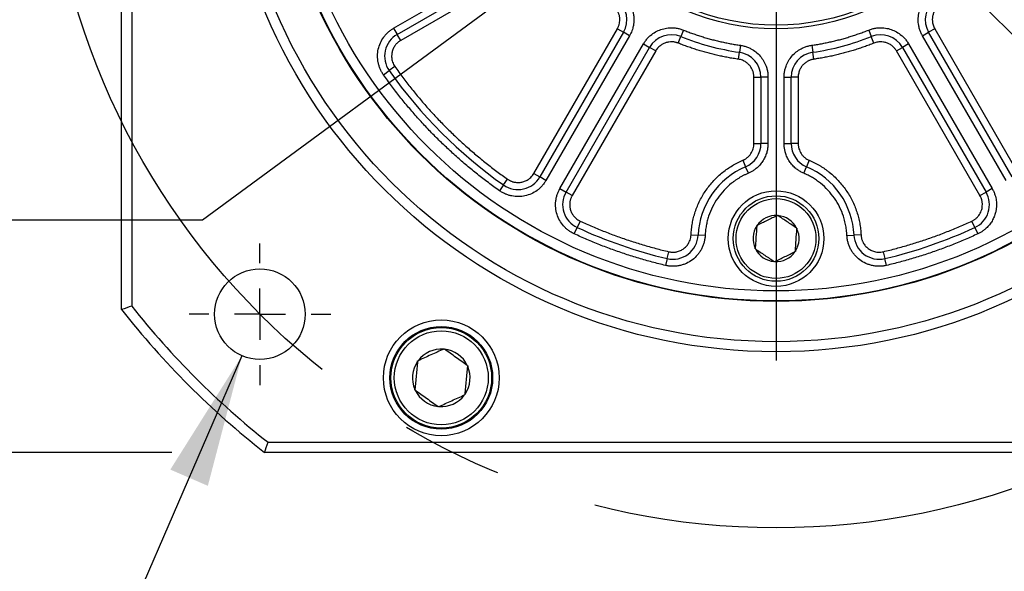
# Model space of a CAD drawing. Header units: millimetres. Extents: x 0 to 1118, y 0 to 864.
# Tile 4 of 30: x 250 to 348, y 165 to 220. Entities that reach past the tile are written whole.
import ezdxf

# ---------------------------------------------------------------- set-up
doc = ezdxf.new("R2010")
doc.units = ezdxf.units.MM
doc.header["$LTSCALE"] = 4
doc.linetypes.add('CENTERX2', pattern=[20.32, 12.7, -2.54, 2.54, -2.54])
doc.layers.add('CENTER', color=40, linetype='CENTERX2')
doc.layers.add('DIMENSIONS', color=140, linetype='Continuous', lineweight=25)
doc.styles.add('SLDTEXTSTYLE0', font='TXT', dxfattribs={"width": 0.7})
doc.dimstyles.new('SLDDIMSTYLE1', dxfattribs={"dimtxt": 8.632031, "dimasz": 13.208, "dimexe": 0, "dimexo": 0.0625, "dimgap": 2.158008, "dimtad": 0, "dimtih": 1, "dimtoh": 1, "dimrnd": 1e-09, "dimzin": 4, "dimdsep": 46, "dimtxsty": 'SLDTEXTSTYLE0', "dimsah": 1, "dimcen": 0, "dimadec": 0, "dimazin": 1, "dimtol": 1, "dimtp": 0.5, "dimtm": 0.5, "dimtfac": 1, "dimtofl": 0, "dimtmove": 0, "dimatfit": 3, "dimfxl": 0, "dimfrac": 2, "dimtolj": 1, "dimarcsym": 0})
doc.dimstyles.new('SLDDIMSTYLE4', dxfattribs={"dimtxt": 8.632031, "dimasz": 13.208, "dimexe": 0, "dimexo": 0.0625, "dimgap": 2.158008, "dimtad": 0, "dimtih": 1, "dimtoh": 1, "dimrnd": 1e-09, "dimzin": 4, "dimdsep": 46, "dimtxsty": 'SLDTEXTSTYLE0', "dimsah": 1, "dimcen": 0, "dimadec": 0, "dimazin": 1, "dimtfac": 1, "dimtofl": 0, "dimtmove": 0, "dimatfit": 3, "dimfxl": 0, "dimfrac": 2, "dimtolj": 1, "dimtzin": 12, "dimarcsym": 0})
doc.dimstyles.new('SLDDIMSTYLE5', dxfattribs={"dimtxt": 8.632031, "dimasz": 13.208, "dimexe": 0, "dimexo": 0.0625, "dimgap": 2.158008, "dimtad": 0, "dimtih": 1, "dimtoh": 1, "dimrnd": 1e-09, "dimzin": 4, "dimdsep": 46, "dimtxsty": 'SLDTEXTSTYLE0', "dimsah": 1, "dimcen": 0.09, "dimadec": 0, "dimazin": 1, "dimtfac": 1, "dimtofl": 0, "dimtmove": 0, "dimatfit": 3, "dimfxl": 0, "dimfrac": 2, "dimtolj": 1, "dimtzin": 12, "dimarcsym": 0})
doc.dimstyles.new('SLDDIMSTYLE6', dxfattribs={"dimtxt": 8.632031, "dimasz": 13.208, "dimexe": 0, "dimexo": 0.0625, "dimgap": 2.158008, "dimtad": 0, "dimtih": 1, "dimtoh": 1, "dimrnd": 1e-09, "dimzin": 4, "dimdsep": 46, "dimtxsty": 'SLDTEXTSTYLE0', "dimsah": 1, "dimcen": 0, "dimadec": 0, "dimazin": 1, "dimtol": 1, "dimtm": 0.018, "dimtfac": 1, "dimtdec": 3, "dimtofl": 0, "dimtmove": 0, "dimatfit": 3, "dimfxl": 0, "dimfrac": 2, "dimtolj": 1, "dimtzin": 0, "dimarcsym": 0})
doc.dimstyles.new('SLDDIMSTYLE7', dxfattribs={"dimtxt": 8.632031, "dimasz": 13.208, "dimexe": 0, "dimexo": 0.0625, "dimgap": 2.158008, "dimtad": 0, "dimtih": 1, "dimtoh": 1, "dimrnd": 1e-09, "dimzin": 4, "dimdsep": 46, "dimtxsty": 'SLDTEXTSTYLE0', "dimsah": 1, "dimcen": 0, "dimadec": 0, "dimazin": 1, "dimtol": 1, "dimtm": 0.025, "dimtfac": 1, "dimtdec": 3, "dimtofl": 0, "dimtmove": 0, "dimatfit": 3, "dimfxl": 0, "dimfrac": 2, "dimtolj": 1, "dimtzin": 0, "dimarcsym": 0})

# ---------------------------------------------------------------- blocks, each defined once
blk = doc.blocks.new('_D_1')
at = {"layer": 'DIMENSIONS'}
for p, q in [((361.189, 179.333), (389.731, 129.896)), ((286.922, 142.432), (284.023, 142.432)), ((284.023, 142.432), (284.023, 128.712)), ((347.458, 142.432), (350.357, 142.432)), ((350.357, 142.432), (350.357, 128.712)), ((389.731, 129.896), (367.506, 129.896)), ((284.023, 128.712), (286.922, 128.712)), ((350.357, 128.712), (347.458, 128.712))]:
    blk.add_line(p, q, dxfattribs=at)
blk.add_solid([(361.189, 179.333), (366.033, 166.879), (369.552, 168.911)], dxfattribs=at)
at = {"layer": 'DIMENSIONS', "char_height": 8.4667, "attachment_point": 1, "style": 'SLDTEXTSTYLE0'}
for s, insert in [('%%c', (273.224, 155.278)), ('±0.50', (326.27, 155.278)), ('145.00', (286.257, 155.278)), ('±0.02', (312.573, 139.626)), ('5.71', (286.922, 139.626)), ('B.C.', (305.266, 123.975))]:
    blk.add_mtext(s, dxfattribs=dict(at, insert=insert))
blk = doc.blocks.new('_D_5')
at = {"layer": 'DIMENSIONS'}
for p, q in [((271.886, 186.725), (255.354, 148.539)), ((255.354, 148.539), (233.129, 148.539)), ((194.612, 136.003), (191.713, 136.003)), ((191.713, 136.003), (191.713, 122.284)), ((220.263, 136.003), (223.161, 136.003)), ((223.161, 136.003), (223.161, 122.284)), ((191.713, 122.284), (194.612, 122.284)), ((223.161, 122.284), (220.263, 122.284))]:
    blk.add_line(p, q, dxfattribs=at)
blk.add_solid([(271.886, 186.725), (264.773, 175.411), (268.503, 173.797)], dxfattribs=at)
at = {"layer": 'DIMENSIONS', "char_height": 8.4667, "attachment_point": 1, "style": 'SLDTEXTSTYLE0'}
for s, insert in [('4X', (199.982, 162.569)), ('%%c', (188.095, 148.85)), ('9.00', (201.128, 148.85)), ('0.35', (194.612, 133.198))]:
    blk.add_mtext(s, dxfattribs=dict(at, insert=insert))
blk = doc.blocks.new('SW_SYMBOL_MOD_BOX')
at = {"layer": 'DIMENSIONS', "color": 0}
for p, q in [((800, 800), (800, 3200)), ((800, 3200), (3200, 3200)), ((3200, 3200), (3200, 800)), ((800, 800), (3200, 800))]:
    blk.add_line(p, q, dxfattribs=at)
blk = doc.blocks.new('_D_6')
at = {"layer": 'DIMENSIONS'}
for p, q in [((264.933, 307.12), (111.238, 307.12)), ((123.938, 307.12), (123.938, 256.556)), ((117.286, 243.335), (114.388, 243.335)), ((114.388, 243.335), (114.388, 229.616)), ((142.937, 243.335), (145.836, 243.335)), ((145.836, 243.335), (145.836, 229.616)), ((114.388, 229.616), (117.286, 229.616)), ((145.836, 229.616), (142.937, 229.616)), ((123.938, 177.12), (123.938, 227.684)), ((264.933, 177.12), (111.238, 177.12))]:
    blk.add_line(p, q, dxfattribs=at)
for points in [[(123.938, 307.12), (121.906, 293.912), (125.97, 293.912)], [(123.938, 177.12), (125.97, 190.328), (121.906, 190.328)]]:
    blk.add_solid(points, dxfattribs=at)
at = {"layer": 'DIMENSIONS', "xscale": 0.002688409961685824, "yscale": 0.002688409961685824, "zscale": 0.002688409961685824}
blk.add_blockref('SW_SYMBOL_MOD_BOX', (97.758, 246.411), dxfattribs=at)
at = {"layer": 'DIMENSIONS', "char_height": 8.4667, "attachment_point": 1, "style": 'SLDTEXTSTYLE0'}
for s, insert in [('130.00', (110.105, 256.182)), ('5.12', (117.286, 240.53))]:
    blk.add_mtext(s, dxfattribs=dict(at, insert=insert))
blk = doc.blocks.new('_D_7')
at = {"layer": 'DIMENSIONS'}
for p, q in [((315.274, 235.007), (267.958, 200.185)), ((267.958, 200.185), (218.598, 200.185))]:
    blk.add_line(p, q, dxfattribs=at)
blk.add_solid([(315.274, 235.007), (303.432, 228.815), (305.84, 225.542)], dxfattribs=at)
at = {"layer": 'DIMENSIONS', "attachment_point": 1, "style": 'SLDTEXTSTYLE0'}
for s, insert, char_height in [('0.000', (209.726, 229.279), 8.4667), ('%%c', (158.734, 223.043), 8.4667), ('24.00', (171.767, 223.043), 8.4667), ('0.018', (209.726, 217.99), 8.4667), ('-', (204.599, 217.99), 8.467), ('[0.94]', (182.693, 204.271), 8.4667), ('SHAFT', (181.964, 190.552), 8.4667)]:
    blk.add_mtext(s, dxfattribs=dict(at, insert=insert, char_height=char_height))
blk = doc.blocks.new('_D_8')
at = {"layer": 'DIMENSIONS'}
for p, q in [((376.574, 223.179), (397.368, 215.552)), ((397.368, 215.552), (422.768, 215.552))]:
    blk.add_line(p, q, dxfattribs=at)
blk.add_solid([(376.574, 223.179), (388.275, 216.723), (389.674, 220.539)], dxfattribs=at)
at = {"layer": 'DIMENSIONS', "attachment_point": 1, "style": 'SLDTEXTSTYLE0'}
for s, insert, char_height in [('0.000', (480.941, 237.786), 8.4667), ('%%c', (422.768, 231.55), 8.4667), ('110.00', (435.801, 231.55), 8.4667), ('0.025', (480.941, 226.498), 8.4667), ('-', (475.814, 226.498), 8.467), ('[4.33]', (450.318, 212.778), 8.4667)]:
    blk.add_mtext(s, dxfattribs=dict(at, insert=insert, char_height=char_height))
blk = doc.blocks.new('SW_CENTERMARKSYMBOL_0')
at = {"layer": 'CENTER', "color": 0}
blk.add_line((0, -5.08), (0, -57.54), dxfattribs=at)
blk = doc.blocks.new('SW_CENTERMARKSYMBOL_4')
at = {"layer": 'CENTER', "color": 0}
for p, q in [((0, 5.08), (0, 7.04)), ((0, 0), (0, 2.54)), ((-5.08, 0), (-7.04, 0)), ((0, 0), (-2.54, 0)), ((0, 0), (0, -2.54)), ((0, 0), (2.54, 0)), ((5.08, 0), (7.04, 0)), ((0, -5.08), (0, -7.04))]:
    blk.add_line(p, q, dxfattribs=at)

msp = doc.modelspace()

# ---------------------------------------------------------------- linework, layer by layer
for p, q in [((259.939, 191.314), (259.939, 292.926)), ((260.939, 292.58), (260.939, 191.66)), ((286.956, 219.267), (301.339, 227.571)), ((287.306, 218.661), (301.689, 226.965)), ((302.039, 226.358), (287.656, 218.055)), ((286.956, 219.267), (287.306, 218.661)), ((300.873, 204.838), (309.177, 219.22)), ((309.177, 219.22), (309.783, 218.87)), ((315.734, 219.091), (315.474, 218.441)), ((334.143, 219.091), (334.403, 218.441)), ((340.7, 219.22), (340.094, 218.87)), ((340.7, 219.22), (349.004, 204.838)), ((287.656, 218.055), (287.306, 218.661)), ((309.783, 218.87), (301.48, 204.488)), ((310.389, 218.52), (302.086, 204.138)), ((310.389, 218.52), (309.783, 218.87)), ((315.214, 217.791), (315.474, 218.441)), ((334.663, 217.791), (334.403, 218.441)), ((339.488, 218.52), (340.094, 218.87)), ((347.791, 204.138), (339.488, 218.52)), ((348.398, 204.488), (340.094, 218.87)), ((303.471, 203.338), (311.775, 217.72)), ((304.078, 202.988), (312.381, 217.37)), ((311.775, 217.72), (312.381, 217.37)), ((312.987, 217.02), (312.381, 217.37)), ((321.396, 217.574), (321.296, 216.882)), ((328.481, 217.574), (328.581, 216.882)), ((336.89, 217.02), (337.496, 217.37)), ((338.102, 217.72), (337.496, 217.37)), ((337.496, 217.37), (345.799, 202.988)), ((338.102, 217.72), (346.406, 203.338)), ((312.987, 217.02), (304.684, 202.638)), ((321.196, 216.189), (321.296, 216.882)), ((328.681, 216.189), (328.581, 216.882)), ((345.193, 202.638), (336.89, 217.02)), ((287.085, 215.459), (286.513, 215.056)), ((285.94, 214.653), (286.513, 215.056)), ((322.739, 214.407), (323.439, 214.407)), ((322.739, 207.807), (322.739, 214.407)), ((323.439, 214.407), (323.439, 207.807)), ((324.139, 214.407), (323.439, 214.407)), ((324.139, 214.407), (324.139, 207.807)), ((325.739, 207.807), (325.739, 214.407)), ((325.739, 214.407), (326.439, 214.407)), ((326.439, 207.807), (326.439, 214.407)), ((327.139, 214.407), (326.439, 214.407)), ((327.139, 214.407), (327.139, 207.807)), ((322.739, 207.807), (323.439, 207.807)), ((324.139, 207.807), (323.439, 207.807)), ((325.739, 207.807), (326.439, 207.807)), ((327.139, 207.807), (326.439, 207.807)), ((321.641, 206.15), (321.914, 205.506)), ((322.187, 204.861), (321.914, 205.506)), ((327.69, 204.861), (327.963, 205.506)), ((328.236, 206.15), (327.963, 205.506)), ((300.873, 204.838), (301.48, 204.488)), ((302.086, 204.138), (301.48, 204.488)), ((297.875, 203.694), (297.472, 203.122)), ((297.875, 203.694), (298.278, 204.266)), ((303.471, 203.338), (304.078, 202.988)), ((304.684, 202.638), (304.078, 202.988)), ((345.193, 202.638), (345.799, 202.988)), ((346.406, 203.338), (345.799, 202.988)), ((325.062, 200.658), (325.095, 200.674)), ((325.095, 200.674), (325.125, 200.654)), ((305.487, 200.104), (305.192, 199.469)), ((323.019, 199.621), (323.021, 199.657)), ((323.021, 199.657), (323.054, 199.673)), ((344.685, 199.469), (344.391, 200.104)), ((304.898, 198.834), (305.192, 199.469)), ((316.497, 198.736), (317.196, 198.706)), ((317.895, 198.676), (317.196, 198.706)), ((326.982, 199.407), (327.012, 199.387)), ((327.012, 199.387), (327.01, 199.351)), ((331.982, 198.676), (332.681, 198.706)), ((333.381, 198.736), (332.681, 198.706)), ((344.685, 199.469), (344.979, 198.834)), ((314.123, 196.381), (314.284, 197.063)), ((322.865, 197.353), (322.867, 197.389)), ((322.895, 197.333), (322.865, 197.353)), ((326.856, 197.083), (326.823, 197.067)), ((326.858, 197.119), (326.856, 197.083)), ((335.593, 197.063), (335.754, 196.381)), ((314.123, 196.381), (313.962, 195.7)), ((324.782, 196.066), (324.752, 196.086)), ((324.815, 196.082), (324.782, 196.066)), ((335.915, 195.7), (335.754, 196.381)), ((291.919, 187.382), (291.965, 187.403)), ((291.965, 187.403), (292.007, 187.373)), ((289.334, 186.155), (289.338, 186.206)), ((289.338, 186.206), (289.385, 186.227)), ((294.274, 185.756), (294.315, 185.726)), ((294.315, 185.726), (294.311, 185.675)), ((289.062, 183.332), (289.067, 183.383)), ((289.103, 183.303), (289.062, 183.332)), ((294.044, 182.904), (294.039, 182.853)), ((294.039, 182.853), (293.992, 182.832)), ((291.412, 181.656), (291.37, 181.686)), ((291.458, 181.677), (291.412, 181.656)), ((274.478, 178.12), (375.399, 178.12)), ((375.745, 177.12), (274.133, 177.12))]:
    msp.add_line(p, q)
for centre, radius in [((324.939, 242.12), 55), ((324.939, 242.12), 54), ((324.939, 242.12), 50), ((324.939, 242.12), 49.95), ((324.939, 242.12), 48.95), ((324.939, 242.12), 22.914), ((324.939, 242.12), 22.55), ((324.939, 198.37), 4.75), ((324.939, 198.37), 4.25), ((324.939, 198.37), 3.967), ((273.673, 190.855), 4.5), ((291.689, 184.529), 5.75), ((291.689, 184.529), 5.1), ((291.689, 184.529), 5), ((291.689, 184.529), 4.667)]:
    msp.add_circle(centre, radius)
for centre, radius, start, end in [((307.618, 220.12), 2.5, 330, 51.78679), ((342.259, 220.12), 2.5, 128.21321, 210), ((288.556, 216.496), 2.5, 120, 215.15714), ((314.546, 216.12), 2.5, 68.21321, 150), ((324.939, 242.12), 25.5, 248.21321, 261.78679), ((324.939, 242.12), 25.5, 278.21321, 291.78679), ((335.331, 216.12), 2.5, 30, 111.78679), ((320.939, 214.407), 2.5, 0, 81.78679), ((328.939, 214.407), 2.5, 98.21321, 180), ((324.939, 242.12), 47, 215.15714, 234.84286), ((320.939, 207.807), 2.5, 292.96968, 360), ((328.939, 207.807), 2.5, 180, 247.03032), ((324.939, 198.37), 7.75, 112.96968, 177.51574), ((324.939, 198.37), 7.75, 2.48426, 67.03032), ((299.315, 205.738), 2.5, 234.84286, 330), ((306.243, 201.738), 2.5, 150, 245.15714), ((343.634, 201.738), 2.5, 294.84286, 30), ((324.939, 198.37), 2.291, 86.90355, 145.33439), ((324.939, 198.37), 2.291, 26.90355, 85.33439), ((324.939, 198.37), 2.291, 146.90355, 205.33439), ((324.939, 242.12), 47, 245.15714, 256.69583), ((314.698, 198.814), 2.5, 256.69583, 357.51574), ((324.939, 198.37), 2.291, 326.90355, 25.33439), ((335.179, 198.814), 2.5, 182.48426, 283.30417), ((324.939, 242.12), 47, 283.30417, 294.84286), ((324.939, 198.37), 2.291, 206.90355, 265.33439), ((324.939, 198.37), 2.291, 266.90355, 325.33439), ((324.939, 242.12), 82.5, 218.01228, 231.98772), ((324.939, 242.12), 81.5, 218.25378, 231.74622), ((291.689, 184.529), 2.861, 85.38579, 143.61042), ((291.689, 184.529), 2.861, 25.38579, 83.61042), ((291.689, 184.529), 2.861, 145.38579, 203.61042), ((291.689, 184.529), 2.862, 325.38579, 23.61042), ((291.689, 184.529), 2.861, 205.38579, 263.61042), ((291.689, 184.529), 2.861, 265.38579, 323.61042)]:
    msp.add_arc(centre, radius, start, end)
for points, knots in [([(309.598, 222.634), (309.644, 222.597), (309.736, 222.522), (309.866, 222.4), (309.99, 222.271), (310.147, 222.088), (310.324, 221.841), (310.503, 221.521), (310.644, 221.182), (310.744, 220.832), (310.807, 220.477), (310.814, 220.239), (310.818, 220.12)], [0, 0, 0, 0, 0.061773, 0.123377, 0.185002, 0.246843, 0.373355, 0.500047, 0.62656, 0.753252, 0.876581, 1, 1, 1, 1]), ([(339.488, 218.52), (339.458, 218.574), (339.398, 218.681), (339.32, 218.848), (339.252, 219.019), (339.194, 219.193), (339.146, 219.371), (339.081, 219.683), (339.04, 220.139), (339.099, 220.728), (339.263, 221.297), (339.497, 221.76), (339.753, 222.121), (339.998, 222.397), (340.185, 222.555), (340.28, 222.634)], [0, 0, 0, 0, 0.040535, 0.080807, 0.120951, 0.161102, 0.201394, 0.241962, 0.370947, 0.500049, 0.629034, 0.758136, 0.838911, 0.919172, 1, 1, 1, 1]), ([(309.418, 220.12), (309.417, 220.166), (309.415, 220.256), (309.4, 220.391), (309.375, 220.524), (309.339, 220.654), (309.294, 220.782), (309.221, 220.948), (309.107, 221.144), (308.938, 221.358), (308.801, 221.475), (308.732, 221.534)], [0, 0, 0, 0, 0.084117, 0.167293, 0.250005, 0.332735, 0.415966, 0.500172, 0.667354, 0.832674, 1, 1, 1, 1]), ([(341.146, 221.534), (341.113, 221.508), (341.049, 221.455), (340.96, 221.369), (340.878, 221.276), (340.801, 221.178), (340.693, 221.018), (340.574, 220.782), (340.482, 220.462), (340.448, 220.131), (340.474, 219.84), (340.532, 219.598), (340.602, 219.403), (340.668, 219.281), (340.7, 219.22)], [0, 0, 0, 0, 0.048588, 0.096845, 0.145003, 0.193294, 0.24195, 0.370891, 0.500041, 0.628982, 0.758131, 0.838887, 0.91915, 1, 1, 1, 1]), ([(309.177, 219.22), (309.196, 219.254), (309.234, 219.323), (309.282, 219.43), (309.324, 219.541), (309.369, 219.691), (309.409, 219.884), (309.415, 220.041), (309.418, 220.12)], [0, 0, 0, 0, 0.124754, 0.249336, 0.374281, 0.50012, 0.749343, 1, 1, 1, 1]), ([(310.818, 220.12), (310.817, 220.064), (310.816, 219.952), (310.802, 219.785), (310.78, 219.619), (310.75, 219.455), (310.702, 219.255), (310.629, 219.024), (310.523, 218.765), (310.434, 218.602), (310.389, 218.52)], [0, 0, 0, 0, 0.100233, 0.20008, 0.299814, 0.399712, 0.500049, 0.666841, 0.833064, 1, 1, 1, 1]), ([(285.94, 214.653), (285.909, 214.699), (285.846, 214.791), (285.761, 214.935), (285.684, 215.081), (285.615, 215.231), (285.553, 215.385), (285.5, 215.541), (285.455, 215.702), (285.381, 216.026), (285.332, 216.526), (285.41, 217.189), (285.618, 217.824), (285.901, 218.304), (286.18, 218.648), (286.415, 218.882), (286.673, 219.092), (286.862, 219.209), (286.956, 219.267)], [0, 0, 0, 0, 0.031566, 0.062881, 0.094027, 0.125091, 0.156157, 0.187313, 0.218643, 0.250231, 0.375087, 0.500041, 0.624896, 0.74985, 0.812711, 0.8749, 0.937102, 1, 1, 1, 1]), ([(311.775, 217.72), (311.807, 217.773), (311.87, 217.878), (311.976, 218.029), (312.089, 218.173), (312.211, 218.311), (312.341, 218.441), (312.579, 218.654), (312.953, 218.917), (313.493, 219.16), (314.068, 219.303), (314.586, 219.332), (315.026, 219.291), (315.388, 219.217), (315.618, 219.133), (315.734, 219.091)], [0, 0, 0, 0, 0.040535, 0.080807, 0.120951, 0.161102, 0.201394, 0.241962, 0.370947, 0.500049, 0.629034, 0.758136, 0.838911, 0.919172, 1, 1, 1, 1]), ([(315.734, 219.091), (315.886, 219.031), (316.191, 218.912), (316.652, 218.744), (317.115, 218.584), (317.581, 218.435), (318.049, 218.294), (318.519, 218.163), (318.992, 218.041), (319.468, 217.929), (319.946, 217.826), (320.427, 217.732), (320.91, 217.647), (321.234, 217.599), (321.396, 217.574)], [0, 0, 0, 0, 0.083632, 0.167101, 0.25044, 0.333681, 0.416857, 0.5, 0.583143, 0.666319, 0.74956, 0.832899, 0.916368, 1, 1, 1, 1]), ([(328.481, 217.574), (328.643, 217.599), (328.967, 217.647), (329.45, 217.732), (329.931, 217.826), (330.409, 217.929), (330.885, 218.041), (331.358, 218.163), (331.829, 218.294), (332.297, 218.435), (332.762, 218.584), (333.225, 218.744), (333.686, 218.912), (333.991, 219.031), (334.143, 219.091)], [0, 0, 0, 0, 0.083632, 0.167101, 0.25044, 0.333681, 0.416857, 0.5, 0.583143, 0.666319, 0.74956, 0.832899, 0.916368, 1, 1, 1, 1]), ([(334.143, 219.091), (334.201, 219.113), (334.316, 219.157), (334.492, 219.21), (334.67, 219.253), (334.851, 219.286), (335.034, 219.308), (335.353, 219.328), (335.809, 219.303), (336.384, 219.161), (336.924, 218.917), (337.349, 218.619), (337.669, 218.315), (337.908, 218.033), (338.037, 217.825), (338.102, 217.72)], [0, 0, 0, 0, 0.040535, 0.080807, 0.120951, 0.161102, 0.201394, 0.241962, 0.370947, 0.500049, 0.629034, 0.758136, 0.838911, 0.919172, 1, 1, 1, 1]), ([(287.656, 218.055), (287.621, 218.033), (287.549, 217.99), (287.449, 217.917), (287.353, 217.837), (287.264, 217.751), (287.18, 217.659), (287.052, 217.495), (286.904, 217.243), (286.786, 216.886), (286.743, 216.513), (286.775, 216.18), (286.852, 215.899), (286.949, 215.669), (287.039, 215.529), (287.085, 215.459)], [0, 0, 0, 0, 0.042018, 0.083642, 0.125073, 0.166514, 0.208168, 0.250236, 0.375067, 0.500073, 0.624904, 0.74991, 0.833505, 0.916326, 1, 1, 1, 1]), ([(315.214, 217.791), (315.175, 217.806), (315.098, 217.835), (314.978, 217.869), (314.857, 217.895), (314.734, 217.912), (314.541, 217.925), (314.277, 217.911), (313.954, 217.83), (313.65, 217.693), (313.411, 217.526), (313.231, 217.355), (313.097, 217.196), (313.024, 217.079), (312.987, 217.02)], [0, 0, 0, 0, 0.048588, 0.096845, 0.145003, 0.193294, 0.24195, 0.370891, 0.500041, 0.628982, 0.758131, 0.838887, 0.91915, 1, 1, 1, 1]), ([(321.196, 216.189), (321.025, 216.214), (320.683, 216.266), (320.172, 216.355), (319.664, 216.454), (319.159, 216.563), (318.657, 216.682), (318.157, 216.81), (317.66, 216.949), (317.165, 217.097), (316.673, 217.256), (316.184, 217.424), (315.697, 217.602), (315.375, 217.728), (315.214, 217.791)], [0, 0, 0, 0, 0.083632, 0.167101, 0.25044, 0.333681, 0.416857, 0.5, 0.583143, 0.666319, 0.74956, 0.832899, 0.916368, 1, 1, 1, 1]), ([(321.396, 217.574), (321.457, 217.565), (321.578, 217.545), (321.757, 217.503), (321.933, 217.451), (322.106, 217.389), (322.276, 217.317), (322.562, 217.175), (322.945, 216.925), (323.371, 216.514), (323.717, 216.033), (323.936, 215.563), (324.061, 215.139), (324.127, 214.775), (324.135, 214.53), (324.139, 214.407)], [0, 0, 0, 0, 0.040535, 0.080807, 0.120951, 0.161102, 0.201394, 0.241962, 0.370947, 0.500049, 0.629034, 0.758136, 0.838911, 0.919172, 1, 1, 1, 1]), ([(325.739, 214.407), (325.74, 214.469), (325.742, 214.592), (325.758, 214.775), (325.784, 214.957), (325.821, 215.137), (325.868, 215.315), (325.968, 215.618), (326.16, 216.033), (326.506, 216.514), (326.932, 216.925), (327.367, 217.208), (327.768, 217.393), (328.119, 217.51), (328.36, 217.553), (328.481, 217.574)], [0, 0, 0, 0, 0.040535, 0.080807, 0.120951, 0.161102, 0.201394, 0.241962, 0.370947, 0.500049, 0.629034, 0.758136, 0.838911, 0.919172, 1, 1, 1, 1]), ([(334.663, 217.791), (334.502, 217.728), (334.18, 217.602), (333.693, 217.424), (333.204, 217.256), (332.712, 217.097), (332.217, 216.949), (331.72, 216.81), (331.22, 216.682), (330.718, 216.563), (330.213, 216.454), (329.705, 216.355), (329.194, 216.266), (328.853, 216.214), (328.681, 216.189)], [0, 0, 0, 0, 0.083632, 0.167101, 0.25044, 0.333681, 0.416857, 0.5, 0.583143, 0.666319, 0.74956, 0.832899, 0.916368, 1, 1, 1, 1]), ([(336.89, 217.02), (336.868, 217.056), (336.825, 217.127), (336.752, 217.227), (336.673, 217.322), (336.587, 217.412), (336.443, 217.542), (336.227, 217.693), (335.924, 217.83), (335.6, 217.911), (335.309, 217.927), (335.061, 217.904), (334.858, 217.862), (334.728, 217.815), (334.663, 217.791)], [0, 0, 0, 0, 0.048588, 0.096845, 0.145003, 0.193294, 0.24195, 0.370891, 0.500041, 0.628982, 0.758131, 0.838887, 0.91915, 1, 1, 1, 1]), ([(322.739, 214.407), (322.738, 214.449), (322.736, 214.532), (322.723, 214.655), (322.702, 214.777), (322.672, 214.898), (322.613, 215.082), (322.501, 215.322), (322.307, 215.592), (322.067, 215.823), (321.823, 215.983), (321.597, 216.087), (321.4, 216.152), (321.264, 216.177), (321.196, 216.189)], [0, 0, 0, 0, 0.048588, 0.096845, 0.145003, 0.193294, 0.24195, 0.370891, 0.500041, 0.628982, 0.758131, 0.838887, 0.91915, 1, 1, 1, 1]), ([(328.681, 216.189), (328.64, 216.182), (328.559, 216.169), (328.438, 216.138), (328.32, 216.099), (328.205, 216.053), (328.031, 215.968), (327.81, 215.823), (327.57, 215.592), (327.376, 215.322), (327.253, 215.057), (327.182, 214.819), (327.145, 214.614), (327.141, 214.476), (327.139, 214.407)], [0, 0, 0, 0, 0.048588, 0.096845, 0.145003, 0.193294, 0.24195, 0.370891, 0.500041, 0.628982, 0.758131, 0.838887, 0.91915, 1, 1, 1, 1]), ([(287.085, 215.459), (287.213, 215.279), (287.469, 214.918), (287.863, 214.385), (288.264, 213.856), (288.672, 213.335), (289.087, 212.819), (289.51, 212.309), (289.94, 211.806), (290.377, 211.308), (290.822, 210.817), (291.273, 210.332), (291.732, 209.853), (292.354, 209.222), (293.147, 208.452), (294.123, 207.555), (295.124, 206.688), (296.151, 205.85), (297.2, 205.039), (297.918, 204.524), (298.278, 204.266)], [0, 0, 0, 0, 0.041743, 0.083444, 0.125111, 0.166752, 0.208378, 0.249995, 0.291612, 0.333239, 0.374883, 0.416553, 0.458258, 0.500006, 0.583448, 0.666755, 0.749995, 0.833236, 0.916549, 1, 1, 1, 1]), ([(297.472, 203.122), (297.286, 203.254), (296.914, 203.518), (296.364, 203.924), (295.82, 204.336), (295.283, 204.757), (294.751, 205.185), (294.226, 205.62), (293.708, 206.063), (293.195, 206.513), (292.689, 206.971), (292.189, 207.437), (291.696, 207.91), (291.046, 208.55), (290.252, 209.367), (289.329, 210.373), (288.435, 211.404), (287.572, 212.461), (286.737, 213.542), (286.206, 214.283), (285.94, 214.653)], [0, 0, 0, 0, 0.041743, 0.083444, 0.125111, 0.166753, 0.208378, 0.249995, 0.291612, 0.333239, 0.374883, 0.416553, 0.458258, 0.500006, 0.583448, 0.666755, 0.749995, 0.833237, 0.916549, 1, 1, 1, 1]), ([(321.641, 206.15), (321.68, 206.168), (321.759, 206.203), (321.871, 206.266), (321.979, 206.336), (322.118, 206.443), (322.28, 206.596), (322.445, 206.81), (322.577, 207.045), (322.67, 207.294), (322.728, 207.55), (322.735, 207.721), (322.739, 207.807)], [0, 0, 0, 0, 0.061275, 0.122268, 0.183293, 0.244664, 0.372246, 0.500077, 0.62766, 0.75549, 0.877681, 1, 1, 1, 1]), ([(324.139, 207.807), (324.138, 207.746), (324.136, 207.624), (324.119, 207.442), (324.094, 207.261), (324.057, 207.081), (323.985, 206.809), (323.851, 206.452), (323.616, 206.034), (323.323, 205.655), (323.017, 205.364), (322.726, 205.147), (322.465, 204.988), (322.28, 204.903), (322.187, 204.861)], [0, 0, 0, 0, 0.0490681, 0.0979062, 0.1466749, 0.195536, 0.2446499, 0.3722697, 0.5000288, 0.6276486, 0.7554077, 0.8370313, 0.9183126, 1, 1, 1, 1]), ([(327.69, 204.861), (327.634, 204.886), (327.522, 204.935), (327.361, 205.021), (327.204, 205.116), (327.053, 205.22), (326.831, 205.392), (326.554, 205.655), (326.261, 206.034), (326.026, 206.452), (325.878, 206.847), (325.792, 207.2), (325.747, 207.502), (325.741, 207.705), (325.739, 207.807)], [0, 0, 0, 0, 0.049068, 0.097906, 0.146675, 0.195536, 0.24465, 0.37227, 0.500029, 0.627649, 0.755408, 0.837031, 0.918313, 1, 1, 1, 1]), ([(327.139, 207.807), (327.139, 207.764), (327.141, 207.679), (327.155, 207.551), (327.178, 207.424), (327.222, 207.254), (327.3, 207.045), (327.432, 206.81), (327.597, 206.596), (327.79, 206.414), (328.003, 206.26), (328.158, 206.187), (328.236, 206.15)], [0, 0, 0, 0, 0.061275, 0.122268, 0.183293, 0.244664, 0.372246, 0.500077, 0.62766, 0.75549, 0.877681, 1, 1, 1, 1]), ([(316.497, 198.736), (316.502, 198.834), (316.512, 199.028), (316.54, 199.319), (316.578, 199.607), (316.625, 199.894), (316.682, 200.179), (316.75, 200.462), (316.827, 200.744), (317.005, 201.316), (317.351, 202.157), (317.973, 203.204), (318.735, 204.152), (319.474, 204.837), (320.109, 205.312), (320.599, 205.628), (321.108, 205.912), (321.463, 206.07), (321.641, 206.15)], [0, 0, 0, 0, 0.030754, 0.061399, 0.091973, 0.122512, 0.153053, 0.183632, 0.214286, 0.245052, 0.372508, 0.500018, 0.627473, 0.754983, 0.816374, 0.877477, 0.938588, 1, 1, 1, 1]), ([(328.236, 206.15), (328.326, 206.111), (328.504, 206.033), (328.766, 205.905), (329.024, 205.769), (329.276, 205.624), (329.523, 205.471), (329.764, 205.309), (330.001, 205.138), (330.474, 204.771), (331.142, 204.152), (331.904, 203.204), (332.526, 202.157), (332.909, 201.226), (333.132, 200.464), (333.257, 199.895), (333.344, 199.319), (333.368, 198.931), (333.381, 198.736)], [0, 0, 0, 0, 0.030754, 0.061399, 0.091973, 0.122512, 0.153053, 0.183632, 0.214286, 0.245052, 0.372508, 0.500018, 0.627473, 0.754983, 0.816374, 0.877477, 0.938588, 1, 1, 1, 1]), ([(298.278, 204.266), (298.313, 204.243), (298.382, 204.196), (298.491, 204.136), (298.603, 204.083), (298.718, 204.038), (298.838, 204.001), (299.04, 203.953), (299.331, 203.924), (299.704, 203.968), (300.061, 204.085), (300.35, 204.254), (300.572, 204.442), (300.74, 204.627), (300.829, 204.767), (300.873, 204.838)], [0, 0, 0, 0, 0.042018, 0.083642, 0.125073, 0.166514, 0.208168, 0.250236, 0.375067, 0.500073, 0.624904, 0.74991, 0.833505, 0.916326, 1, 1, 1, 1]), ([(322.187, 204.861), (322.102, 204.824), (321.932, 204.749), (321.683, 204.626), (321.439, 204.493), (321.202, 204.351), (320.969, 204.199), (320.742, 204.038), (320.328, 203.718), (319.763, 203.194), (319.127, 202.403), (318.608, 201.53), (318.289, 200.753), (318.102, 200.117), (317.999, 199.643), (317.926, 199.162), (317.905, 198.838), (317.895, 198.676)], [0, 0, 0, 0, 0.035135, 0.070137, 0.105059, 0.139957, 0.174885, 0.209897, 0.24505, 0.3725, 0.500016, 0.627466, 0.754982, 0.816371, 0.877474, 0.938586, 1, 1, 1, 1]), ([(331.982, 198.676), (331.977, 198.768), (331.967, 198.954), (331.938, 199.23), (331.899, 199.505), (331.849, 199.778), (331.788, 200.048), (331.716, 200.317), (331.562, 200.817), (331.269, 201.53), (330.75, 202.403), (330.114, 203.194), (329.498, 203.765), (328.968, 204.162), (328.559, 204.426), (328.134, 204.662), (327.838, 204.795), (327.69, 204.861)], [0, 0, 0, 0, 0.035135, 0.070137, 0.105059, 0.139957, 0.174885, 0.209897, 0.24505, 0.3725, 0.500016, 0.627466, 0.754982, 0.816371, 0.877474, 0.938586, 1, 1, 1, 1]), ([(302.086, 204.138), (302.057, 204.09), (302, 203.994), (301.906, 203.857), (301.805, 203.725), (301.698, 203.6), (301.585, 203.48), (301.465, 203.365), (301.338, 203.257), (301.075, 203.054), (300.642, 202.799), (300.008, 202.591), (299.344, 202.513), (298.789, 202.568), (298.36, 202.677), (298.048, 202.792), (297.75, 202.938), (297.565, 203.06), (297.472, 203.122)], [0, 0, 0, 0, 0.031566, 0.062881, 0.094027, 0.125091, 0.156157, 0.187313, 0.218643, 0.250231, 0.375087, 0.500041, 0.624896, 0.74985, 0.812711, 0.8749, 0.937102, 1, 1, 1, 1]), ([(304.898, 198.834), (304.848, 198.858), (304.748, 198.906), (304.603, 198.988), (304.462, 199.076), (304.327, 199.172), (304.198, 199.274), (304.073, 199.383), (303.954, 199.499), (303.728, 199.743), (303.435, 200.151), (303.171, 200.765), (303.034, 201.418), (303.039, 201.976), (303.108, 202.414), (303.195, 202.734), (303.313, 203.045), (303.419, 203.24), (303.471, 203.338)], [0, 0, 0, 0, 0.031566, 0.062881, 0.094027, 0.125091, 0.156157, 0.187313, 0.218643, 0.250231, 0.375087, 0.500041, 0.624896, 0.74985, 0.812711, 0.8749, 0.937102, 1, 1, 1, 1]), ([(304.684, 202.638), (304.664, 202.601), (304.623, 202.528), (304.573, 202.414), (304.53, 202.298), (304.496, 202.179), (304.47, 202.057), (304.44, 201.851), (304.438, 201.558), (304.515, 201.191), (304.664, 200.846), (304.858, 200.574), (305.065, 200.369), (305.264, 200.218), (305.412, 200.142), (305.487, 200.104)], [0, 0, 0, 0, 0.042018, 0.083642, 0.125073, 0.166514, 0.208168, 0.250236, 0.375067, 0.500073, 0.624904, 0.74991, 0.833505, 0.916326, 1, 1, 1, 1]), ([(345.434, 201.738), (345.434, 201.777), (345.432, 201.855), (345.42, 201.972), (345.401, 202.089), (345.365, 202.242), (345.304, 202.429), (345.23, 202.568), (345.193, 202.638)], [0, 0, 0, 0, 0.124754, 0.249336, 0.374281, 0.50012, 0.749343, 1, 1, 1, 1]), ([(346.406, 203.338), (346.433, 203.289), (346.487, 203.191), (346.559, 203.04), (346.623, 202.885), (346.679, 202.727), (346.737, 202.531), (346.79, 202.294), (346.827, 202.017), (346.832, 201.831), (346.834, 201.738)], [0, 0, 0, 0, 0.100233, 0.20008, 0.299814, 0.399712, 0.500049, 0.666841, 0.833064, 1, 1, 1, 1]), ([(344.391, 200.104), (344.428, 200.123), (344.503, 200.159), (344.611, 200.224), (344.714, 200.295), (344.846, 200.402), (345, 200.555), (345.156, 200.765), (345.281, 200.995), (345.369, 201.238), (345.424, 201.487), (345.431, 201.654), (345.434, 201.738)], [0, 0, 0, 0, 0.06134, 0.122416, 0.183524, 0.244964, 0.37239, 0.500073, 0.627499, 0.755182, 0.877525, 1, 1, 1, 1]), ([(346.834, 201.738), (346.833, 201.678), (346.832, 201.559), (346.816, 201.382), (346.792, 201.206), (346.757, 201.031), (346.689, 200.766), (346.562, 200.418), (346.34, 200.009), (346.062, 199.636), (345.772, 199.346), (345.494, 199.128), (345.245, 198.966), (345.068, 198.878), (344.979, 198.834)], [0, 0, 0, 0, 0.049119, 0.098021, 0.146858, 0.195784, 0.244951, 0.372417, 0.500027, 0.627494, 0.755104, 0.836821, 0.918217, 1, 1, 1, 1]), ([(325.062, 200.658), (324.734, 200.497), (324.401, 200.334), (323.89, 200.083), (323.719, 200), (323.384, 199.835), (323.218, 199.754), (323.054, 199.673)], [0, 0, 0, 0, 0.5, 0.5, 0.75, 0.75, 1, 1, 1, 1]), ([(326.982, 199.407), (326.679, 199.611), (326.371, 199.817), (325.898, 200.135), (325.74, 200.241), (325.43, 200.449), (325.277, 200.552), (325.125, 200.654)], [0, 0, 0, 0, 0.5, 0.5, 0.75, 0.75, 1, 1, 1, 1]), ([(305.487, 200.104), (305.689, 200.012), (306.093, 199.826), (306.705, 199.56), (307.319, 199.302), (307.937, 199.053), (308.557, 198.813), (309.181, 198.582), (309.808, 198.36), (310.438, 198.147), (311.071, 197.943), (311.707, 197.749), (312.347, 197.563), (312.989, 197.387), (313.635, 197.219), (314.068, 197.115), (314.284, 197.063)], [0, 0, 0, 0, 0.071621, 0.143154, 0.214612, 0.286011, 0.357365, 0.42869, 0.5, 0.57131, 0.642635, 0.713989, 0.785388, 0.856846, 0.928379, 1, 1, 1, 1]), ([(323.019, 199.621), (322.994, 199.257), (322.969, 198.887), (322.931, 198.319), (322.918, 198.129), (322.892, 197.756), (322.88, 197.572), (322.867, 197.389)], [0, 0, 0, 0, 0.5, 0.5, 0.75, 0.75, 1, 1, 1, 1]), ([(335.593, 197.063), (335.81, 197.115), (336.242, 197.219), (336.888, 197.387), (337.53, 197.563), (338.17, 197.749), (338.806, 197.943), (339.439, 198.147), (340.069, 198.36), (340.696, 198.582), (341.32, 198.813), (341.941, 199.053), (342.558, 199.302), (343.172, 199.56), (343.784, 199.826), (344.188, 200.012), (344.391, 200.104)], [0, 0, 0, 0, 0.071621, 0.143154, 0.214612, 0.286011, 0.357365, 0.42869, 0.5, 0.57131, 0.642635, 0.713989, 0.785388, 0.856846, 0.928379, 1, 1, 1, 1]), ([(313.962, 195.7), (313.739, 195.754), (313.293, 195.861), (312.628, 196.034), (311.966, 196.216), (311.307, 196.407), (310.652, 196.608), (309.999, 196.817), (309.35, 197.037), (308.705, 197.265), (308.062, 197.503), (307.423, 197.75), (306.786, 198.007), (306.154, 198.273), (305.524, 198.548), (305.107, 198.738), (304.898, 198.834)], [0, 0, 0, 0, 0.071621, 0.143154, 0.214612, 0.286011, 0.357365, 0.42869, 0.5, 0.57131, 0.642635, 0.713989, 0.785388, 0.856846, 0.928379, 1, 1, 1, 1]), ([(317.895, 198.676), (317.892, 198.618), (317.885, 198.502), (317.863, 198.33), (317.832, 198.159), (317.778, 197.93), (317.686, 197.649), (317.538, 197.324), (317.355, 197.018), (317.07, 196.644), (316.644, 196.242), (316.141, 195.941), (315.704, 195.769), (315.36, 195.677), (315.007, 195.622), (314.653, 195.609), (314.303, 195.631), (314.075, 195.677), (313.962, 195.7)], [0, 0, 0, 0, 0.0309174, 0.061755, 0.0926041, 0.1235561, 0.1867944, 0.2501255, 0.3133639, 0.376695, 0.5000225, 0.6233501, 0.6865884, 0.7499195, 0.8131579, 0.8764889, 0.9382215, 1, 1, 1, 1]), ([(314.284, 197.063), (314.327, 197.053), (314.414, 197.035), (314.545, 197.019), (314.676, 197.012), (314.807, 197.016), (314.939, 197.029), (315.156, 197.066), (315.451, 197.162), (315.792, 197.367), (316.083, 197.64), (316.28, 197.935), (316.403, 198.217), (316.474, 198.473), (316.489, 198.648), (316.497, 198.736)], [0, 0, 0, 0, 0.0420664, 0.0836881, 0.1250905, 0.1665023, 0.2081522, 0.2502648, 0.3750875, 0.5000816, 0.6249044, 0.7498986, 0.8335337, 0.9162906, 1, 1, 1, 1]), ([(326.858, 197.119), (326.883, 197.484), (326.908, 197.854), (326.96, 198.615), (326.985, 198.986), (327.01, 199.351)], [0, 0, 0, 0, 0.5, 0.5, 1, 1, 1, 1]), ([(335.915, 195.7), (335.859, 195.688), (335.746, 195.663), (335.574, 195.637), (335.401, 195.62), (335.166, 195.611), (334.87, 195.622), (334.518, 195.677), (334.173, 195.769), (333.736, 195.941), (333.233, 196.242), (332.807, 196.644), (332.523, 197.018), (332.34, 197.324), (332.191, 197.649), (332.082, 197.985), (332.008, 198.329), (331.991, 198.56), (331.982, 198.676)], [0, 0, 0, 0, 0.030917, 0.061755, 0.092604, 0.123556, 0.186794, 0.250126, 0.313364, 0.376695, 0.500023, 0.62335, 0.686588, 0.74992, 0.813158, 0.876489, 0.938221, 1, 1, 1, 1]), ([(333.381, 198.736), (333.383, 198.692), (333.389, 198.604), (333.41, 198.473), (333.439, 198.345), (333.478, 198.22), (333.526, 198.097), (333.621, 197.898), (333.794, 197.64), (334.084, 197.368), (334.426, 197.162), (334.763, 197.053), (335.068, 197.011), (335.334, 197.012), (335.506, 197.046), (335.593, 197.063)], [0, 0, 0, 0, 0.042066, 0.083688, 0.125091, 0.166502, 0.208152, 0.250265, 0.375087, 0.500082, 0.624904, 0.749899, 0.833534, 0.916291, 1, 1, 1, 1]), ([(344.979, 198.834), (344.77, 198.738), (344.354, 198.548), (343.724, 198.273), (343.091, 198.007), (342.455, 197.75), (341.815, 197.503), (341.173, 197.265), (340.527, 197.037), (339.878, 196.817), (339.225, 196.608), (338.57, 196.407), (337.911, 196.216), (337.249, 196.034), (336.584, 195.861), (336.138, 195.754), (335.915, 195.7)], [0, 0, 0, 0, 0.071621, 0.143154, 0.214612, 0.286011, 0.357365, 0.42869, 0.5, 0.57131, 0.642635, 0.713989, 0.785388, 0.856846, 0.928379, 1, 1, 1, 1]), ([(322.895, 197.333), (323.199, 197.129), (323.506, 196.923), (323.979, 196.605), (324.137, 196.499), (324.447, 196.291), (324.6, 196.188), (324.752, 196.086)], [0, 0, 0, 0, 0.5, 0.5, 0.75, 0.75, 1, 1, 1, 1]), ([(324.815, 196.082), (325.143, 196.243), (325.476, 196.406), (325.987, 196.657), (326.158, 196.74), (326.493, 196.905), (326.659, 196.986), (326.823, 197.067)], [0, 0, 0, 0, 0.5, 0.5, 0.75, 0.75, 1, 1, 1, 1]), ([(291.919, 187.382), (291.505, 187.193), (291.085, 187.001), (290.44, 186.708), (290.225, 186.61), (289.802, 186.417), (289.592, 186.321), (289.385, 186.227)], [0, 0, 0, 0, 0.5, 0.5, 0.75, 0.75, 1, 1, 1, 1]), ([(294.274, 185.756), (293.903, 186.02), (293.528, 186.288), (292.951, 186.7), (292.758, 186.837), (292.38, 187.107), (292.193, 187.241), (292.007, 187.373)], [0, 0, 0, 0, 0.5, 0.5, 0.75, 0.75, 1, 1, 1, 1]), ([(289.334, 186.155), (289.29, 185.702), (289.246, 185.242), (289.178, 184.537), (289.155, 184.302), (289.11, 183.839), (289.088, 183.61), (289.067, 183.383)], [0, 0, 0, 0, 0.5, 0.5, 0.75, 0.75, 1, 1, 1, 1]), ([(294.044, 182.904), (294.087, 183.357), (294.132, 183.817), (294.223, 184.762), (294.267, 185.222), (294.311, 185.675)], [0, 0, 0, 0, 0.5, 0.5, 1, 1, 1, 1]), ([(289.103, 183.303), (289.474, 183.038), (289.85, 182.77), (290.426, 182.359), (290.619, 182.221), (290.998, 181.951), (291.185, 181.818), (291.37, 181.686)], [0, 0, 0, 0, 0.5, 0.5, 0.75, 0.75, 1, 1, 1, 1]), ([(291.458, 181.677), (291.872, 181.866), (292.292, 182.057), (292.937, 182.351), (293.153, 182.449), (293.576, 182.642), (293.785, 182.737), (293.992, 182.832)], [0, 0, 0, 0, 0.5, 0.5, 0.75, 0.75, 1, 1, 1, 1])]:
    msp.add_open_spline(points, degree=3, knots=knots)
for points in [[(260.939, 191.66), (260.605, 191.544), (260.272, 191.429), (259.939, 191.314)], [(274.133, 177.12), (274.247, 177.453), (274.363, 177.787), (274.478, 178.12)]]:
    msp.add_open_spline(points, degree=3)
at = {"layer": 'CENTER'}
msp.add_line((324.939, 242.12), (376.204, 190.855), dxfattribs=at)
msp.add_circle((324.939, 242.12), 72.5, dxfattribs=at)

# ---------------------------------------------------------------- block references
for name, p in [('SW_CENTERMARKSYMBOL_0', (324.939, 242.12)), ('SW_CENTERMARKSYMBOL_4', (273.673, 190.855))]:
    msp.add_blockref(name, p, dxfattribs=at)

# ---------------------------------------------------------------- dimensions: what is measured, and where the dimension line sits
at = {"layer": 'DIMENSIONS'}
dim = msp.add_linear_dim(base=(123.938, 177.12), p1=(274.133, 307.12), p2=(274.133, 177.12), angle=90, text='{\\fGDT;o}<>', dimstyle='SLDDIMSTYLE5', dxfattribs=at)
dim.commit()
dim.dimension.update_dxf_attribs({"geometry": '_D_6', "text_midpoint": (123.938, 242.12), "dimtype": 160})
for p1, p2, text, dimstyle, picture, middle in [((288.689, 304.907), (361.189, 179.333), '<>\\PB.C.', 'SLDDIMSTYLE1', '_D_1', (317.19, 135.572)), ((273.303, 261.061), (376.574, 223.179), '<>\\P[4.33]', 'SLDDIMSTYLE7', '_D_8', (468.271, 220.013)), ((334.603, 249.233), (315.274, 235.007), '<>\\P[0.94]\\PSHAFT', 'SLDDIMSTYLE6', '_D_7', (200.646, 204.646)), ((275.461, 194.984), (271.886, 186.725), '4X\\P<>', 'SLDDIMSTYLE4', '_D_5', (207.437, 142.863))]:
    dim = msp.add_diameter_dim_2p(p1=p1, p2=p2, text=text, dimstyle=dimstyle, dxfattribs=at)
    dim.commit()
    dim.dimension.update_dxf_attribs({"geometry": picture, "text_midpoint": middle, "dimtype": 163})

doc.saveas('drawing.dxf')
